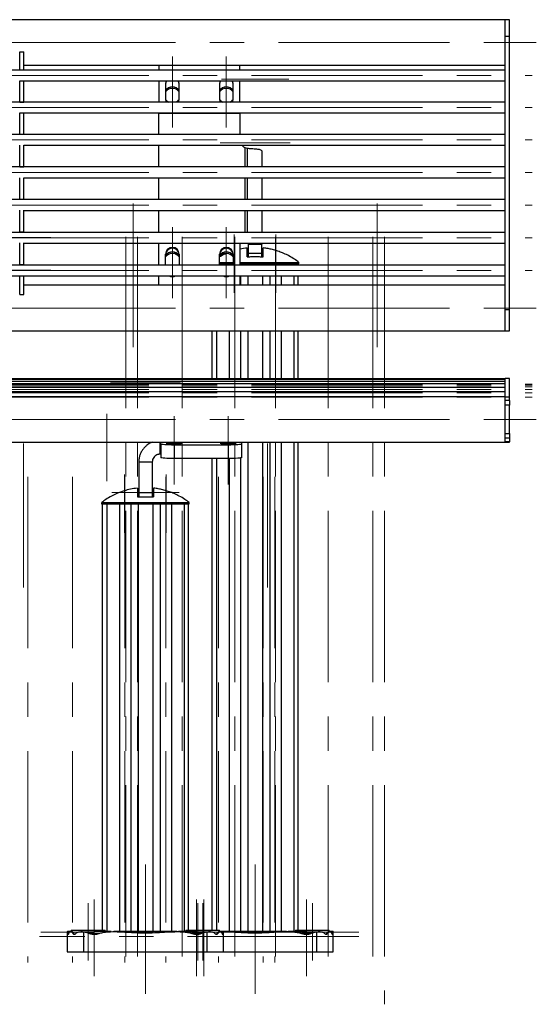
# Model space of a CAD drawing. Header units: millimetres. Extents: x 8 to 273, y 79 to 264.
# Tile 8 of 9: x 153 to 192, y 191 to 264. Entities that reach past the tile are written whole.
import ezdxf

# ---------------------------------------------------------------- set-up
doc = ezdxf.new("R2010")
doc.units = ezdxf.units.MM
doc.linetypes.add('CENTERX2', pattern=[20.32, 12.7, -2.54, 2.54, -2.54])
doc.layers.add('FORMAT', color=7, linetype='Continuous')

msp = doc.modelspace()

# ---------------------------------------------------------------- linework, layer by layer
at = {"color": 7, "linetype": 'Continuous', "lineweight": 25}
for p, q in [((189.308, 263.595), (9.908, 263.595)), ((189.608, 263.595), (189.308, 263.595)), ((189.308, 262.375), (189.308, 263.595)), ((189.308, 262.902), (189.308, 263.595)), ((189.608, 262.375), (189.608, 263.595)), ((189.308, 262.375), (189.308, 262.902)), ((189.308, 262.375), (189.608, 262.375)), ((189.308, 242.107), (189.308, 262.375)), ((189.608, 242.107), (189.608, 262.375)), ((153.278, 261.202), (153.578, 261.202)), ((153.278, 259.855), (153.278, 261.202)), ((153.578, 259.855), (153.578, 261.202)), ((189.308, 259.856), (9.908, 259.856)), ((153.578, 260.225), (189.308, 260.225)), ((163.608, 260.225), (163.608, 259.856)), ((169.608, 259.856), (169.608, 260.225)), ((153.278, 259.056), (153.578, 259.056)), ((153.278, 257.488), (153.278, 259.056)), ((153.578, 259.056), (189.308, 259.056)), ((153.578, 257.488), (153.578, 259.056)), ((163.608, 259.056), (163.608, 257.481)), ((164.108, 258.872), (164.108, 257.679)), ((165.108, 257.679), (165.108, 258.872)), ((168.108, 258.872), (168.108, 257.679)), ((169.108, 257.679), (169.108, 258.872)), ((169.608, 257.481), (169.608, 259.056)), ((189.308, 257.481), (9.908, 257.481)), ((153.278, 257.488), (153.578, 257.488)), ((153.278, 257.481), (153.278, 257.488)), ((153.578, 257.481), (153.578, 257.488)), ((153.278, 256.683), (153.578, 256.683)), ((153.278, 255.102), (153.278, 256.683)), ((153.578, 255.102), (153.578, 256.683)), ((153.578, 256.681), (189.308, 256.681)), ((163.608, 256.681), (163.608, 256.671)), ((163.608, 255.086), (163.608, 256.671)), ((163.608, 256.671), (169.608, 256.671)), ((169.608, 256.681), (169.608, 256.671)), ((169.608, 256.671), (169.608, 255.086)), ((189.308, 255.086), (9.908, 255.086)), ((153.278, 255.102), (153.578, 255.102)), ((153.278, 255.086), (153.278, 255.102)), ((153.578, 255.086), (153.578, 255.102)), ((153.278, 252.7), (153.278, 254.29)), ((153.578, 252.7), (153.578, 254.29)), ((153.578, 254.286), (189.308, 254.286)), ((163.608, 252.677), (163.608, 254.286)), ((169.988, 254.12), (170.145, 254.073)), ((171.245, 253.854), (171.245, 252.677)), ((189.308, 252.677), (9.908, 252.677)), ((153.278, 252.7), (153.578, 252.7)), ((153.278, 252.677), (153.278, 252.7)), ((153.578, 252.677), (153.578, 252.7)), ((153.278, 250.287), (153.278, 251.884)), ((153.578, 250.287), (153.578, 251.884)), ((153.578, 251.877), (189.308, 251.877)), ((163.608, 250.258), (163.608, 251.877)), ((171.245, 251.877), (171.245, 250.258)), ((189.308, 250.258), (9.908, 250.258)), ((153.278, 250.287), (153.578, 250.287)), ((153.278, 250.258), (153.278, 250.287)), ((153.578, 250.258), (153.578, 250.287)), ((153.278, 247.867), (153.278, 249.469)), ((153.578, 247.867), (153.578, 249.469)), ((153.578, 249.458), (189.308, 249.458)), ((163.608, 247.832), (163.608, 249.458)), ((171.245, 249.458), (171.245, 247.832)), ((189.308, 247.832), (9.908, 247.832)), ((153.278, 247.867), (153.578, 247.867)), ((153.278, 247.832), (153.278, 247.867)), ((153.578, 247.832), (153.578, 247.867)), ((153.278, 245.443), (153.278, 247.047)), ((153.578, 245.443), (153.578, 247.047)), ((153.578, 247.032), (189.308, 247.032)), ((163.608, 245.403), (163.608, 247.032)), ((169.608, 246.995), (169.61, 247.032)), ((169.608, 247.032), (169.608, 245.403)), ((170.245, 246.953), (171.245, 246.953)), ((170.245, 246.28), (170.245, 246.953)), ((171.245, 247.032), (171.245, 246.953)), ((171.245, 246.28), (171.245, 246.953)), ((164.108, 245.403), (164.108, 246.222)), ((165.108, 246.222), (165.108, 245.403)), ((168.108, 245.403), (168.108, 246.222)), ((169.108, 246.222), (169.108, 245.403)), ((170.245, 246.28), (171.245, 246.28)), ((170.245, 246.024), (170.245, 246.28)), ((170.728, 246.034), (170.763, 246.034)), ((171.245, 246.024), (171.245, 246.28)), ((189.308, 245.403), (9.908, 245.403)), ((153.278, 245.443), (153.578, 245.443)), ((153.278, 245.403), (153.278, 245.443)), ((153.578, 245.403), (153.578, 245.443)), ((164.144, 245.403), (164.108, 245.453)), ((165.108, 245.453), (165.071, 245.403)), ((168.108, 245.509), (168.753, 245.509)), ((168.144, 245.403), (168.108, 245.453)), ((168.753, 245.609), (168.753, 245.509)), ((168.753, 245.509), (169.108, 245.509)), ((169.108, 245.453), (169.071, 245.403)), ((169.608, 245.509), (172.288, 245.509)), ((170.195, 245.509), (170.195, 245.403)), ((171.295, 245.509), (171.295, 245.403)), ((172.288, 245.609), (172.288, 245.509)), ((172.288, 245.509), (172.737, 245.509)), ((172.737, 245.609), (172.737, 245.509)), ((172.737, 245.509), (173.995, 245.509)), ((173.945, 245.403), (173.945, 245.509)), ((173.995, 245.509), (173.995, 245.609)), ((9.908, 244.603), (189.308, 244.603)), ((153.278, 243.234), (153.278, 244.603)), ((153.578, 243.234), (153.578, 244.603)), ((163.608, 243.906), (163.608, 244.603)), ((169.608, 244.603), (169.608, 243.906)), ((170.195, 244.603), (170.195, 243.906)), ((171.295, 244.603), (171.295, 243.906)), ((173.945, 243.906), (173.945, 244.603)), ((189.308, 243.906), (153.578, 243.906)), ((153.278, 243.234), (153.578, 243.234)), ((189.308, 242.107), (189.608, 242.107)), ((189.308, 240.536), (189.308, 242.107)), ((189.608, 240.536), (189.608, 242.107)), ((9.908, 240.536), (189.308, 240.536)), ((167.545, 240.536), (167.545, 236.981)), ((170.195, 240.536), (170.195, 236.981)), ((171.295, 240.536), (171.295, 236.981)), ((173.945, 236.981), (173.945, 240.536)), ((189.308, 240.536), (189.608, 240.536)), ((189.308, 236.981), (9.908, 236.981)), ((189.308, 236.917), (9.908, 236.917)), ((189.308, 236.788), (9.908, 236.788)), ((189.308, 236.596), (9.908, 236.596)), ((189.608, 236.989), (189.308, 236.989)), ((189.308, 235.633), (189.308, 236.989)), ((189.608, 235.633), (189.608, 236.989)), ((189.308, 236.34), (9.908, 236.34)), ((189.308, 236.02), (9.908, 236.02)), ((189.308, 235.653), (9.908, 235.653)), ((189.308, 235.633), (189.608, 235.633)), ((189.308, 235.633), (189.308, 235.633)), ((189.308, 234.811), (189.308, 235.633)), ((189.608, 235.361), (189.308, 235.361)), ((189.608, 235.032), (189.308, 235.032)), ((189.308, 232.912), (189.308, 235.032)), ((189.608, 235.361), (189.608, 235.633)), ((189.608, 235.361), (189.608, 235.032)), ((189.608, 232.912), (189.608, 235.032)), ((189.308, 232.283), (189.308, 234.811)), ((189.308, 232.912), (189.608, 232.912)), ((189.608, 232.912), (189.608, 232.575)), ((9.908, 232.283), (189.308, 232.283)), ((163.708, 231.391), (163.708, 232.283)), ((163.744, 232.133), (163.744, 232.283)), ((163.744, 232.133), (163.744, 231.135)), ((169.744, 232.283), (169.744, 232.133)), ((169.744, 232.133), (169.744, 231.135)), ((170.195, 232.283), (170.195, 195.999)), ((171.295, 232.283), (171.295, 195.999)), ((173.945, 196.109), (173.945, 232.283)), ((189.608, 232.575), (189.308, 232.575)), ((189.608, 232.303), (189.308, 232.303)), ((189.308, 232.283), (189.308, 232.303)), ((189.308, 232.283), (189.608, 232.283)), ((189.608, 232.575), (189.608, 232.303)), ((189.608, 232.283), (189.608, 232.303)), ((163.744, 231.391), (163.708, 231.391)), ((168.744, 232.069), (164.744, 232.069)), ((164.744, 232.069), (164.744, 231.071)), ((168.744, 232.069), (168.744, 231.071)), ((163.108, 230.791), (162.108, 230.791)), ((162.108, 230.791), (162.108, 228.555)), ((163.108, 230.791), (163.108, 228.555)), ((168.744, 231.071), (164.744, 231.071)), ((167.545, 231.071), (167.545, 196.109)), ((162.108, 228.555), (163.108, 228.555)), ((162.108, 228.555), (162.108, 228.224)), ((163.108, 228.555), (163.108, 228.224)), ((159.358, 227.809), (159.358, 227.709)), ((159.358, 227.709), (160.616, 227.709)), ((159.408, 227.709), (159.408, 196.109)), ((160.616, 227.809), (160.616, 227.709)), ((160.616, 227.709), (161.065, 227.709)), ((161.065, 227.809), (161.065, 227.709)), ((161.065, 227.709), (164.151, 227.709)), ((162.058, 227.709), (162.058, 195.999)), ((162.59, 228.234), (162.625, 228.234)), ((163.158, 227.709), (163.158, 195.999)), ((164.151, 227.809), (164.151, 227.709)), ((164.151, 227.709), (164.599, 227.709)), ((164.599, 227.809), (164.599, 227.709)), ((164.599, 227.709), (165.858, 227.709)), ((165.808, 196.109), (165.808, 227.709)), ((165.858, 227.709), (165.858, 227.809)), ((156.808, 195.953), (156.808, 194.509)), ((157.043, 195.999), (156.815, 195.999)), ((157.167, 195.999), (157.052, 195.999)), ((157.108, 196.109), (157.108, 195.999)), ((157.108, 196.109), (159.608, 196.109)), ((157.292, 195.866), (157.232, 195.866)), ((157.906, 195.999), (157.827, 195.999)), ((158.039, 194.509), (158.039, 195.983)), ((160.075, 195.999), (158.809, 195.999)), ((159.608, 195.999), (159.608, 196.109)), ((164.936, 195.999), (160.274, 195.999)), ((166.406, 195.999), (165.066, 195.999)), ((165.608, 196.109), (165.608, 195.999)), ((165.608, 196.109), (168.108, 196.109)), ((167.177, 194.509), (167.177, 195.983)), ((167.39, 195.999), (167.309, 195.999)), ((167.984, 195.866), (167.923, 195.866)), ((168.164, 195.999), (168.049, 195.999)), ((168.108, 195.999), (168.108, 196.109)), ((168.4, 195.999), (168.167, 195.999)), ((168.408, 194.509), (168.408, 195.953)), ((173.073, 195.999), (168.412, 195.999)), ((174.543, 195.999), (173.203, 195.999)), ((173.745, 196.109), (173.745, 195.999)), ((173.745, 196.109), (176.245, 196.109)), ((175.314, 194.509), (175.314, 195.983)), ((175.528, 195.999), (175.446, 195.999)), ((176.121, 195.866), (176.061, 195.866)), ((176.301, 195.999), (176.186, 195.999)), ((176.245, 195.999), (176.245, 196.109)), ((176.538, 195.999), (176.305, 195.999)), ((176.545, 194.509), (176.545, 195.953)), ((156.808, 194.509), (158.039, 194.509)), ((158.039, 194.509), (167.177, 194.509)), ((167.177, 194.509), (168.408, 194.509)), ((168.395, 194.509), (175.314, 194.509)), ((175.314, 194.509), (176.545, 194.509))]:
    msp.add_line(p, q, dxfattribs=at)
at = {"color": 8, "linetype": 'Continuous', "lineweight": 25}
for p, q in [((169.988, 254.12), (169.988, 252.677)), ((170.145, 254.073), (170.145, 252.677)), ((169.988, 251.877), (169.988, 250.258)), ((170.145, 251.877), (170.145, 250.258)), ((169.988, 249.458), (169.988, 247.832)), ((170.145, 249.458), (170.145, 247.832)), ((168.822, 245.509), (168.822, 245.403)), ((169.65, 245.509), (169.65, 245.403)), ((171.84, 245.509), (171.84, 245.403)), ((172.668, 245.509), (172.668, 245.403)), ((173.614, 245.509), (173.614, 245.403)), ((169.65, 244.603), (169.65, 243.906)), ((171.84, 244.603), (171.84, 243.906)), ((172.668, 244.603), (172.668, 243.906)), ((173.614, 244.603), (173.614, 243.906)), ((167.876, 240.536), (167.876, 236.981)), ((168.822, 240.536), (168.822, 236.981)), ((169.65, 240.536), (169.65, 236.981)), ((171.84, 240.536), (171.84, 236.981)), ((172.668, 240.536), (172.668, 236.981)), ((173.614, 240.536), (173.614, 236.981)), ((171.84, 232.283), (171.84, 195.999)), ((172.668, 232.283), (172.668, 195.999)), ((173.614, 232.283), (173.614, 195.999)), ((167.876, 231.071), (167.876, 196.109)), ((168.822, 231.071), (168.822, 195.999)), ((169.65, 231.108), (169.65, 195.999)), ((159.739, 227.709), (159.739, 195.999)), ((160.685, 227.709), (160.685, 195.999)), ((161.513, 227.709), (161.513, 195.999)), ((163.703, 227.709), (163.703, 195.999)), ((164.531, 227.709), (164.531, 195.999)), ((165.477, 227.709), (165.477, 195.999)), ((156.928, 195.866), (156.858, 195.866)), ((159.17, 195.866), (158.47, 195.866)), ((166.745, 195.866), (166.045, 195.866)), ((168.357, 195.866), (168.288, 195.866)), ((174.883, 195.866), (174.183, 195.866)), ((176.495, 195.866), (176.425, 195.866))]:
    msp.add_line(p, q, dxfattribs=at)
at = {"color": 7, "linetype": 'Continuous', "lineweight": 25, "flags": 128}
for points in [[(164.143, 259.056), (164.128, 259.012), (164.108, 258.872)], [(164.174, 259.056), (164.128, 258.949), (164.108, 258.809)], [(165.108, 258.809), (165.087, 258.949), (165.042, 259.056)], [(165.108, 258.872), (165.087, 259.012), (165.072, 259.056)], [(168.143, 259.056), (168.128, 259.012), (168.108, 258.872)], [(168.174, 259.056), (168.128, 258.949), (168.108, 258.809)], [(169.108, 258.809), (169.087, 258.949), (169.042, 259.056)], [(169.108, 258.872), (169.087, 259.012), (169.072, 259.056)], [(164.108, 257.679), (164.128, 257.539), (164.149, 257.481)], [(165.066, 257.481), (165.087, 257.539), (165.108, 257.679)], [(168.108, 257.679), (168.128, 257.539), (168.149, 257.481)], [(169.066, 257.481), (169.087, 257.539), (169.108, 257.679)], [(169.608, 245.609), (169.993, 245.609), (171.141, 245.61), (172.288, 245.609)], [(164.744, 232.069), (164.549, 232.07), (164.361, 232.074), (164.188, 232.08), (164.037, 232.088), (163.912, 232.097), (163.82, 232.108), (163.763, 232.12), (163.744, 232.133)], [(164.744, 232.171), (164.893, 232.173), (165.033, 232.176), (165.154, 232.182), (165.25, 232.189), (165.314, 232.198), (165.343, 232.207), (165.333, 232.217), (165.287, 232.226), (165.206, 232.234), (165.096, 232.241), (164.965, 232.246), (164.819, 232.248), (164.669, 232.248), (164.523, 232.246), (164.391, 232.241), (164.281, 232.234), (164.201, 232.226), (164.154, 232.217), (164.145, 232.207), (164.173, 232.198), (164.237, 232.189), (164.333, 232.182), (164.455, 232.176), (164.595, 232.173), (164.744, 232.171)], [(168.744, 232.171), (168.893, 232.173), (169.033, 232.176), (169.154, 232.182), (169.25, 232.189), (169.314, 232.198), (169.343, 232.207), (169.333, 232.217), (169.287, 232.226), (169.206, 232.234), (169.096, 232.241), (168.965, 232.246), (168.819, 232.248), (168.669, 232.248), (168.523, 232.246), (168.391, 232.241), (168.281, 232.234), (168.201, 232.226), (168.154, 232.217), (168.145, 232.207), (168.173, 232.198), (168.237, 232.189), (168.333, 232.182), (168.455, 232.176), (168.595, 232.173), (168.744, 232.171)], [(169.744, 232.133), (169.725, 232.12), (169.668, 232.108), (169.575, 232.097), (169.451, 232.088), (169.299, 232.08), (169.126, 232.074), (168.939, 232.07), (168.744, 232.069)], [(164.744, 231.071), (164.549, 231.072), (164.361, 231.076), (164.188, 231.082), (164.037, 231.09), (163.912, 231.099), (163.82, 231.111), (163.763, 231.123), (163.744, 231.135)], [(169.744, 231.135), (169.725, 231.123), (169.668, 231.111), (169.575, 231.099), (169.451, 231.09), (169.299, 231.082), (169.126, 231.076), (168.939, 231.072), (168.744, 231.071)], [(161.065, 227.809), (161.856, 227.809), (163.003, 227.81), (164.151, 227.809)]]:
    msp.add_lwpolyline(points, dxfattribs=at)
at = {"color": 7, "linetype": 'Continuous', "lineweight": 25}
for centre, radius, start, end in [((164.607, 258.009), 0.601, 89.94733, 146.22735), ((164.607, 257.904), 0.601, 89.94733, 146.22735), ((164.608, 258.009), 0.601, 33.77265, 90.05267), ((164.608, 257.904), 0.601, 33.77265, 90.05267), ((168.607, 258.009), 0.601, 89.94733, 146.22735), ((168.607, 257.904), 0.601, 89.94733, 146.22735), ((168.608, 258.009), 0.601, 33.77265, 90.05267), ((168.608, 257.904), 0.601, 33.77265, 90.05267), ((164.606, 258.016), 0.599, 213.72484, 243.42177), ((164.61, 258.016), 0.599, 296.57823, 326.27516), ((168.606, 258.016), 0.599, 213.72484, 243.42177), ((168.61, 258.016), 0.599, 296.57823, 326.27516), ((164.608, 246.22), 0.5, 0.24547, 179.75453), ((168.608, 246.22), 0.5, 0.24547, 179.75453), ((164.608, 246.157), 0.5, 0.24547, 179.75453), ((164.607, 245.778), 0.601, 89.94733, 146.22735), ((164.607, 245.672), 0.601, 89.94733, 146.22735), ((164.608, 245.778), 0.601, 33.77265, 90.05267), ((164.608, 245.672), 0.601, 33.77265, 90.05267), ((168.608, 246.157), 0.5, 0.24547, 179.75453), ((168.607, 245.778), 0.601, 89.94733, 146.22735), ((168.607, 245.672), 0.601, 89.94733, 146.22735), ((168.608, 245.778), 0.601, 33.77265, 90.05267), ((168.608, 245.672), 0.601, 33.77265, 90.05267), ((164.608, 245.034), 0.502, 239.02031, 300.97969), ((168.608, 245.034), 0.502, 239.02031, 300.97969)]:
    msp.add_arc(centre, radius, start, end, dxfattribs=at)
for points, knots in [([(169.773, 254.286), (169.777, 254.28), (169.808, 254.233), (169.882, 254.174), (169.956, 254.136), (169.988, 254.12)], [0, 0, 0, 0, 0.08847, 0.610971, 1, 1, 1, 1]), ([(170.145, 254.073), (170.201, 254.068), (170.305, 254.06), (170.446, 254.049), (170.597, 254.038), (170.761, 254.026), (170.925, 254.011), (171.059, 253.99), (171.161, 253.956), (171.231, 253.911), (171.241, 253.873), (171.245, 253.854)], [0, 0, 0, 0, 0.097, 0.18024, 0.249736, 0.3749, 0.50005, 0.615603, 0.737322, 0.865399, 1, 1, 1, 1]), ([(170.245, 246.953), (170.245, 246.953), (170.245, 246.953), (170.245, 246.953), (170.245, 246.953), (170.245, 246.954), (170.245, 246.955), (170.245, 246.961), (170.244, 246.986), (170.235, 247.011), (170.228, 247.032)], [0, 0, 0, 0, 0.000037, 0.000306, 0.001034, 0.003759, 0.014284, 0.055629, 0.219489, 1, 1, 1, 1]), ([(171.245, 246.953), (171.245, 246.953), (171.245, 246.953), (171.245, 246.953), (171.245, 246.953), (171.245, 246.954), (171.245, 246.956), (171.244, 246.966), (171.24, 246.98), (171.229, 246.999), (171.215, 247.015), (171.201, 247.027), (171.195, 247.032)], [0, 0, 0, 0, 0.000059, 0.000497, 0.001691, 0.006171, 0.023502, 0.091641, 0.361762, 0.563786, 0.810423, 1, 1, 1, 1]), ([(173.986, 245.609), (173.882, 245.688), (173.65, 245.864), (173.274, 246.08), (172.889, 246.267), (172.536, 246.405), (172.195, 246.513), (171.87, 246.593), (171.584, 246.646), (171.414, 246.667), (171.345, 246.675)], [0, 0, 0, 0, 0.135256, 0.302804, 0.450353, 0.580979, 0.696689, 0.822289, 0.92823, 1, 1, 1, 1]), ([(168.623, 246.27), (168.62, 246.269), (168.482, 246.218), (168.309, 246.13), (168.146, 246.033), (168.108, 246.009)], [0, 0, 0, 0, 0.01414, 0.765781, 1, 1, 1, 1]), ([(170.145, 246.672), (169.978, 246.654), (169.797, 246.635), (169.621, 246.589), (169.608, 246.585)], [0, 0, 0, 0, 0.924828, 1, 1, 1, 1]), ([(170.145, 246.021), (170.145, 246.051), (170.145, 246.14), (170.145, 246.268), (170.145, 246.396), (170.145, 246.483), (170.145, 246.543), (170.145, 246.594), (170.145, 246.64), (170.145, 246.672), (170.145, 246.673), (170.145, 246.673)], [0, 0, 0, 0, 0.0684159, 0.2054562, 0.342921, 0.4807677, 0.5497782, 0.6188562, 0.7571928, 0.8959155, 1, 1, 1, 1]), ([(170.145, 246.021), (170.242, 246.025), (170.436, 246.032), (170.63, 246.033), (170.728, 246.034)], [0, 0, 0, 0, 0.499455, 1, 1, 1, 1]), ([(170.763, 246.034), (170.86, 246.033), (171.054, 246.032), (171.248, 246.025), (171.345, 246.021)], [0, 0, 0, 0, 0.4995114, 1, 1, 1, 1]), ([(171.345, 246.021), (171.345, 246.051), (171.345, 246.14), (171.345, 246.268), (171.345, 246.396), (171.345, 246.483), (171.345, 246.543), (171.345, 246.594), (171.345, 246.64), (171.345, 246.672), (171.345, 246.673), (171.345, 246.673)], [0, 0, 0, 0, 0.068416, 0.205455, 0.342919, 0.480765, 0.549775, 0.618853, 0.757189, 0.89591, 1, 1, 1, 1]), ([(168.108, 245.609), (168.158, 245.609), (168.33, 245.61), (168.578, 245.609), (168.753, 245.609)], [0, 0, 0, 0, 0.295172, 1, 1, 1, 1]), ([(168.753, 245.609), (168.767, 245.609), (168.794, 245.609), (168.85, 245.61), (168.915, 245.609), (168.988, 245.609), (169.053, 245.61), (169.094, 245.61), (169.108, 245.609)], [0, 0, 0, 0, 0.180061, 0.365343, 0.545403, 0.730684, 0.910747, 1, 1, 1, 1]), ([(172.288, 245.609), (172.316, 245.609), (172.372, 245.61), (172.454, 245.609), (172.531, 245.609), (172.601, 245.61), (172.663, 245.61), (172.708, 245.609), (172.729, 245.609), (172.737, 245.609)], [0, 0, 0, 0, 0.149168, 0.302662, 0.451829, 0.605323, 0.75449, 0.907983, 1, 1, 1, 1]), ([(172.737, 245.609), (172.833, 245.61), (173.026, 245.61), (173.272, 245.609), (173.486, 245.61), (173.705, 245.609), (173.856, 245.61), (173.937, 245.609), (173.985, 245.609), (173.986, 245.609), (173.986, 245.609)], [0, 0, 0, 0, 0.12064, 0.241281, 0.363414, 0.485548, 0.692528, 0.793625, 0.860562, 1, 1, 1, 1]), ([(163.145, 232.283), (163.099, 232.267), (163.01, 232.236), (162.864, 232.154), (162.717, 232.053), (162.566, 231.919), (162.423, 231.754), (162.295, 231.557), (162.194, 231.328), (162.122, 231.071), (162.113, 230.886), (162.108, 230.791)], [0, 0, 0, 0, 0.101163, 0.194209, 0.298456, 0.406802, 0.51814, 0.632822, 0.751169, 0.873474, 1, 1, 1, 1]), ([(163.708, 231.391), (163.69, 231.391), (163.656, 231.391), (163.568, 231.378), (163.458, 231.342), (163.337, 231.27), (163.227, 231.162), (163.131, 231.004), (163.115, 230.862), (163.108, 230.791)], [0, 0, 0, 0, 0.178738, 0.333621, 0.501726, 0.628584, 0.7573, 0.880736, 1, 1, 1, 1]), ([(162.008, 228.872), (161.841, 228.85), (161.507, 228.806), (160.995, 228.669), (160.519, 228.494), (160.07, 228.276), (159.696, 228.059), (159.467, 227.886), (159.367, 227.81)], [0, 0, 0, 0, 0.174793, 0.350193, 0.550929, 0.701642, 0.868969, 1, 1, 1, 1]), ([(162.008, 228.873), (162.008, 228.874), (162.008, 228.876), (162.008, 228.863), (162.008, 228.817), (162.008, 228.683), (162.008, 228.497), (162.008, 228.313), (162.008, 228.221)], [0, 0, 0, 0, 0.035029, 0.104687, 0.327643, 0.551196, 0.775281, 1, 1, 1, 1]), ([(165.852, 227.807), (165.747, 227.887), (165.514, 228.063), (165.137, 228.28), (164.751, 228.467), (164.398, 228.605), (164.057, 228.713), (163.733, 228.793), (163.446, 228.846), (163.276, 228.867), (163.208, 228.875)], [0, 0, 0, 0, 0.136298, 0.303644, 0.451015, 0.581484, 0.697054, 0.822503, 0.928316, 1, 1, 1, 1]), ([(163.208, 228.873), (163.208, 228.874), (163.208, 228.876), (163.208, 228.863), (163.208, 228.817), (163.208, 228.683), (163.208, 228.497), (163.208, 228.313), (163.208, 228.221)], [0, 0, 0, 0, 0.035023, 0.104682, 0.32764, 0.551193, 0.775279, 1, 1, 1, 1]), ([(159.367, 227.809), (159.364, 227.809), (159.35, 227.809), (159.437, 227.809), (159.606, 227.81), (159.79, 227.809), (160.006, 227.809), (160.275, 227.809), (160.528, 227.809), (160.616, 227.809)], [0, 0, 0, 0, 0.050189, 0.279085, 0.486078, 0.587181, 0.683568, 0.889904, 1, 1, 1, 1]), ([(160.616, 227.809), (160.629, 227.809), (160.657, 227.809), (160.712, 227.81), (160.777, 227.809), (160.85, 227.809), (160.93, 227.81), (161.002, 227.809), (161.048, 227.809), (161.065, 227.809)], [0, 0, 0, 0, 0.149166, 0.302658, 0.451824, 0.605315, 0.754483, 0.907977, 1, 1, 1, 1]), ([(162.008, 228.221), (162.105, 228.225), (162.298, 228.232), (162.493, 228.233), (162.59, 228.234)], [0, 0, 0, 0, 0.499455, 1, 1, 1, 1]), ([(162.625, 228.234), (162.722, 228.233), (162.917, 228.232), (163.111, 228.225), (163.208, 228.221)], [0, 0, 0, 0, 0.499511, 1, 1, 1, 1]), ([(164.151, 227.809), (164.178, 227.809), (164.234, 227.81), (164.316, 227.809), (164.394, 227.809), (164.464, 227.809), (164.525, 227.81), (164.57, 227.809), (164.591, 227.809), (164.599, 227.809)], [0, 0, 0, 0, 0.149168, 0.3026616, 0.4518293, 0.605323, 0.7544902, 0.9079832, 1, 1, 1, 1]), ([(164.599, 227.809), (164.701, 227.809), (164.906, 227.809), (165.159, 227.81), (165.425, 227.809), (165.66, 227.809), (165.801, 227.809), (165.855, 227.809), (165.854, 227.809), (165.853, 227.809)], [0, 0, 0, 0, 0.128077, 0.256594, 0.379648, 0.591656, 0.793586, 0.927512, 1, 1, 1, 1]), ([(156.808, 195.953), (156.808, 195.96), (156.808, 195.976), (156.81, 195.991), (156.813, 196), (156.818, 195.999), (156.825, 195.989), (156.833, 195.969), (156.842, 195.94), (156.851, 195.905), (156.856, 195.878), (156.858, 195.866)], [0, 0, 0, 0, 0.081048, 0.200367, 0.315531, 0.434032, 0.549359, 0.667921, 0.785277, 0.905932, 1, 1, 1, 1]), ([(156.858, 195.866), (156.861, 195.855), (156.866, 195.832), (156.878, 195.812), (156.892, 195.807), (156.908, 195.82), (156.921, 195.843), (156.926, 195.862), (156.928, 195.866)], [0, 0, 0, 0, 0.168287, 0.3507453, 0.5388083, 0.7330517, 0.9305943, 1, 1, 1, 1]), ([(156.928, 195.866), (156.932, 195.881), (156.942, 195.91), (156.96, 195.944), (156.981, 195.971), (157.006, 195.99), (157.035, 196), (157.067, 196), (157.102, 195.99), (157.14, 195.969), (157.18, 195.935), (157.211, 195.899), (157.227, 195.874), (157.232, 195.866)], [0, 0, 0, 0, 0.0830045, 0.1683745, 0.2539648, 0.3417609, 0.4329914, 0.5263771, 0.6277891, 0.7316657, 0.8423311, 0.9563088, 1, 1, 1, 1]), ([(157.167, 195.998), (157.17, 195.999), (157.178, 195.999), (157.196, 195.991), (157.219, 195.973), (157.244, 195.946), (157.269, 195.911), (157.284, 195.881), (157.292, 195.866)], [0, 0, 0, 0, 0.079985, 0.255893, 0.439637, 0.627939, 0.811731, 1, 1, 1, 1]), ([(157.232, 195.866), (157.242, 195.853), (157.258, 195.832), (157.287, 195.817), (157.32, 195.808), (157.357, 195.81), (157.396, 195.824), (157.424, 195.842), (157.441, 195.859), (157.448, 195.866)], [0, 0, 0, 0, 0.1794284, 0.2884084, 0.4005293, 0.6244048, 0.755447, 0.8905118, 1, 1, 1, 1]), ([(157.292, 195.866), (157.295, 195.861), (157.304, 195.844), (157.326, 195.822), (157.351, 195.809), (157.369, 195.811), (157.374, 195.812)], [0, 0, 0, 0, 0.14618, 0.468078, 0.83995, 1, 1, 1, 1]), ([(157.448, 195.866), (157.466, 195.884), (157.501, 195.92), (157.573, 195.959), (157.66, 195.987), (157.771, 196.001), (157.897, 196), (157.991, 195.989), (158.039, 195.983)], [0, 0, 0, 0, 0.119883, 0.244464, 0.408549, 0.576935, 0.786917, 1, 1, 1, 1]), ([(157.906, 195.999), (157.947, 195.998), (158.039, 195.997), (158.192, 195.99), (158.36, 195.988), (158.534, 195.991), (158.686, 195.998), (158.775, 195.998), (158.809, 195.999)], [0, 0, 0, 0, 0.142258, 0.319725, 0.500368, 0.690074, 0.883735, 1, 1, 1, 1]), ([(158.039, 195.983), (158.075, 195.978), (158.148, 195.967), (158.256, 195.943), (158.365, 195.911), (158.435, 195.882), (158.47, 195.866)], [0, 0, 0, 0, 0.247239, 0.495309, 0.746762, 1, 1, 1, 1]), ([(158.47, 195.866), (158.492, 195.858), (158.537, 195.84), (158.611, 195.824), (158.693, 195.813), (158.811, 195.807), (158.928, 195.813), (159.041, 195.83), (159.112, 195.846), (159.154, 195.861), (159.17, 195.866)], [0, 0, 0, 0, 0.099624, 0.200943, 0.323868, 0.447571, 0.699202, 0.813769, 0.928968, 1, 1, 1, 1]), ([(159.17, 195.866), (159.259, 195.893), (159.436, 195.947), (159.828, 195.993), (160.236, 196.004), (160.661, 195.993), (160.986, 195.978), (161.316, 195.959), (161.647, 195.94), (161.976, 195.924), (162.302, 195.913), (162.731, 195.908), (163.31, 195.923), (163.991, 195.966), (164.633, 195.998), (165.143, 196.003), (165.552, 195.976), (165.838, 195.935), (165.995, 195.883), (166.045, 195.866)], [0, 0, 0, 0, 0.041073, 0.082558, 0.173989, 0.220197, 0.26752, 0.314887, 0.362597, 0.410346, 0.456274, 0.502256, 0.594349, 0.704125, 0.795579, 0.872773, 0.926567, 0.976263, 1, 1, 1, 1]), ([(166.045, 195.866), (166.061, 195.861), (166.108, 195.845), (166.188, 195.828), (166.284, 195.814), (166.382, 195.809), (166.474, 195.81), (166.559, 195.817), (166.629, 195.829), (166.692, 195.845), (166.727, 195.859), (166.745, 195.866)], [0, 0, 0, 0, 0.071175, 0.205306, 0.340587, 0.478532, 0.617175, 0.727706, 0.838828, 0.919032, 1, 1, 1, 1]), ([(166.406, 195.999), (166.447, 195.998), (166.539, 195.997), (166.692, 195.99), (166.86, 195.988), (167.034, 195.991), (167.186, 195.998), (167.275, 195.998), (167.309, 195.999)], [0, 0, 0, 0, 0.142258, 0.319725, 0.500368, 0.690074, 0.883735, 1, 1, 1, 1]), ([(166.745, 195.866), (166.779, 195.881), (166.848, 195.91), (166.956, 195.942), (167.065, 195.967), (167.139, 195.978), (167.177, 195.983)], [0, 0, 0, 0, 0.2460069, 0.4940939, 0.7465698, 1, 1, 1, 1]), ([(167.177, 195.983), (167.23, 195.99), (167.31, 195.999), (167.413, 196), (167.492, 195.996), (167.572, 195.982), (167.647, 195.957), (167.714, 195.92), (167.749, 195.885), (167.767, 195.866)], [0, 0, 0, 0, 0.23872, 0.359864, 0.481741, 0.618229, 0.756975, 0.876519, 1, 1, 1, 1]), ([(167.767, 195.866), (167.774, 195.859), (167.789, 195.843), (167.816, 195.826), (167.846, 195.814), (167.877, 195.808), (167.909, 195.811), (167.942, 195.822), (167.967, 195.843), (167.98, 195.862), (167.984, 195.866)], [0, 0, 0, 0, 0.108588, 0.220604, 0.352212, 0.48763, 0.619521, 0.755832, 0.937819, 1, 1, 1, 1]), ([(167.841, 195.81), (167.845, 195.81), (167.863, 195.809), (167.891, 195.822), (167.913, 195.846), (167.922, 195.863), (167.923, 195.866)], [0, 0, 0, 0, 0.115855, 0.5504, 0.910442, 1, 1, 1, 1]), ([(167.923, 195.866), (167.933, 195.885), (167.951, 195.919), (167.98, 195.956), (168.006, 195.981), (168.03, 195.997), (168.043, 195.998), (168.049, 195.999)], [0, 0, 0, 0, 0.237999, 0.430323, 0.627677, 0.829074, 1, 1, 1, 1]), ([(167.984, 195.866), (167.995, 195.883), (168.018, 195.916), (168.056, 195.954), (168.094, 195.981), (168.133, 195.997), (168.172, 196.002), (168.207, 195.992), (168.238, 195.969), (168.26, 195.937), (168.276, 195.902), (168.284, 195.878), (168.288, 195.866)], [0, 0, 0, 0, 0.1052, 0.213605, 0.318703, 0.426467, 0.538174, 0.653636, 0.756713, 0.863631, 0.931193, 1, 1, 1, 1]), ([(168.288, 195.866), (168.291, 195.857), (168.298, 195.835), (168.313, 195.814), (168.328, 195.806), (168.343, 195.818), (168.352, 195.841), (168.356, 195.861), (168.357, 195.866)], [0, 0, 0, 0, 0.142796, 0.330331, 0.52609, 0.723244, 0.915637, 1, 1, 1, 1]), ([(168.357, 195.866), (168.36, 195.881), (168.366, 195.911), (168.375, 195.947), (168.384, 195.975), (168.392, 195.993), (168.399, 196.001), (168.404, 195.999), (168.407, 195.986), (168.408, 195.971), (168.408, 195.957), (168.408, 195.953)], [0, 0, 0, 0, 0.118952, 0.241354, 0.360304, 0.482735, 0.600979, 0.72279, 0.838682, 0.957992, 1, 1, 1, 1]), ([(168.412, 195.997), (168.434, 195.998), (168.561, 196.003), (168.799, 195.991), (169.124, 195.978), (169.453, 195.959), (169.785, 195.94), (170.113, 195.924), (170.439, 195.913), (170.869, 195.908), (171.447, 195.923), (172.128, 195.966), (172.771, 195.998), (173.281, 196.003), (173.69, 195.976), (173.975, 195.935), (174.132, 195.883), (174.183, 195.866)], [0, 0, 0, 0, 0.011602, 0.066894, 0.12352, 0.180199, 0.237289, 0.294426, 0.349383, 0.404404, 0.514602, 0.645959, 0.755392, 0.847762, 0.91213, 0.971596, 1, 1, 1, 1]), ([(174.183, 195.866), (174.199, 195.861), (174.246, 195.845), (174.326, 195.828), (174.422, 195.814), (174.52, 195.809), (174.612, 195.81), (174.697, 195.817), (174.767, 195.829), (174.829, 195.845), (174.865, 195.859), (174.883, 195.866)], [0, 0, 0, 0, 0.071175, 0.205306, 0.340587, 0.478532, 0.617175, 0.727706, 0.838828, 0.919032, 1, 1, 1, 1]), ([(174.543, 195.999), (174.585, 195.998), (174.677, 195.997), (174.829, 195.99), (174.998, 195.988), (175.172, 195.991), (175.324, 195.998), (175.413, 195.998), (175.446, 195.999)], [0, 0, 0, 0, 0.142258, 0.319725, 0.500368, 0.690074, 0.883735, 1, 1, 1, 1]), ([(174.883, 195.866), (174.917, 195.881), (174.986, 195.91), (175.093, 195.942), (175.203, 195.967), (175.277, 195.978), (175.314, 195.983)], [0, 0, 0, 0, 0.246007, 0.494094, 0.74657, 1, 1, 1, 1]), ([(175.314, 195.983), (175.367, 195.99), (175.447, 195.999), (175.551, 196), (175.63, 195.996), (175.71, 195.982), (175.784, 195.957), (175.851, 195.92), (175.887, 195.885), (175.905, 195.866)], [0, 0, 0, 0, 0.23872, 0.359864, 0.481741, 0.618229, 0.756975, 0.876519, 1, 1, 1, 1]), ([(175.905, 195.866), (175.912, 195.859), (175.927, 195.843), (175.954, 195.826), (175.983, 195.814), (176.015, 195.808), (176.046, 195.811), (176.079, 195.822), (176.105, 195.843), (176.118, 195.862), (176.121, 195.866)], [0, 0, 0, 0, 0.1085877, 0.2206042, 0.3522124, 0.4876298, 0.6195212, 0.7558315, 0.9378187, 1, 1, 1, 1]), ([(175.979, 195.81), (175.983, 195.81), (176.001, 195.809), (176.028, 195.822), (176.05, 195.846), (176.059, 195.863), (176.061, 195.866)], [0, 0, 0, 0, 0.115855, 0.5504, 0.910442, 1, 1, 1, 1]), ([(176.061, 195.866), (176.071, 195.885), (176.089, 195.919), (176.117, 195.956), (176.143, 195.981), (176.167, 195.997), (176.18, 195.998), (176.186, 195.999)], [0, 0, 0, 0, 0.237999, 0.430323, 0.627677, 0.829074, 1, 1, 1, 1]), ([(176.121, 195.866), (176.132, 195.883), (176.155, 195.916), (176.193, 195.954), (176.232, 195.981), (176.271, 195.997), (176.31, 196.002), (176.345, 195.992), (176.375, 195.969), (176.397, 195.937), (176.414, 195.902), (176.421, 195.878), (176.425, 195.866)], [0, 0, 0, 0, 0.1052, 0.213605, 0.318703, 0.426467, 0.538174, 0.653636, 0.756713, 0.863631, 0.931193, 1, 1, 1, 1]), ([(176.425, 195.866), (176.428, 195.857), (176.436, 195.835), (176.45, 195.814), (176.466, 195.806), (176.48, 195.818), (176.49, 195.841), (176.493, 195.861), (176.495, 195.866)], [0, 0, 0, 0, 0.142796, 0.330331, 0.52609, 0.723244, 0.915637, 1, 1, 1, 1]), ([(176.495, 195.866), (176.498, 195.881), (176.503, 195.911), (176.513, 195.947), (176.522, 195.975), (176.53, 195.993), (176.536, 196.001), (176.541, 195.999), (176.544, 195.986), (176.545, 195.971), (176.545, 195.957), (176.545, 195.953)], [0, 0, 0, 0, 0.118952, 0.241354, 0.360304, 0.482735, 0.600979, 0.72279, 0.838682, 0.957992, 1, 1, 1, 1])]:
    msp.add_open_spline(points, degree=3, knots=knots, dxfattribs=at)
at = {"layer": 'FORMAT', "linetype": 'CENTERX2', "lineweight": 18}
for p, q in [((9.908, 261.91), (189.308, 261.91)), ((189.308, 261.91), (191.608, 261.91)), ((164.608, 260.872), (164.608, 255.616)), ((168.608, 260.872), (168.608, 255.616)), ((7.908, 259.456), (191.308, 259.456)), ((168.245, 259.181), (173.245, 259.181)), ((7.908, 257.081), (191.308, 257.081)), ((7.908, 254.686), (191.308, 254.686)), ((168.145, 254.479), (173.345, 254.479)), ((7.908, 252.277), (191.308, 252.277)), ((7.908, 249.858), (191.308, 249.858)), ((161.692, 249.98), (161.692, 239.314)), ((179.799, 249.98), (179.799, 239.314)), ((164.608, 242.965), (164.608, 248.222)), ((168.608, 242.965), (168.608, 248.222)), ((7.908, 247.432), (191.308, 247.432)), ((151.278, 247.457), (155.578, 247.457)), ((161.145, 247.509), (161.145, 193.209)), ((162.009, 247.509), (162.009, 193.209)), ((165.334, 247.509), (165.334, 193.209)), ((169.202, 247.685), (169.202, 243.35)), ((169.228, 247.509), (169.228, 193.209)), ((172.263, 247.509), (172.263, 193.209)), ((172.288, 247.685), (172.288, 243.35)), ((176.156, 247.509), (176.156, 193.209)), ((179.482, 247.509), (179.482, 193.209)), ((180.345, 247.509), (180.345, 190.614)), ((7.908, 245.003), (191.308, 245.003)), ((151.278, 245.033), (155.578, 245.033)), ((9.908, 242.221), (189.308, 242.221)), ((189.308, 242.221), (191.608, 242.221)), ((7.908, 236.581), (191.308, 236.581)), ((7.908, 236.517), (191.308, 236.517)), ((165.208, 236.679), (160.008, 236.679)), ((7.908, 236.388), (191.308, 236.388)), ((7.908, 236.196), (191.308, 236.196)), ((7.908, 235.94), (191.308, 235.94)), ((7.908, 235.62), (191.308, 235.62)), ((159.744, 229.391), (159.744, 234.391)), ((9.908, 233.968), (189.308, 233.968)), ((164.744, 234.21), (164.744, 229.135)), ((168.744, 234.21), (168.744, 229.135)), ((189.308, 233.968), (191.608, 233.968)), ((153.554, 232.18), (153.554, 221.514)), ((171.661, 232.18), (171.661, 221.514)), ((153.871, 229.709), (153.871, 193.709)), ((157.197, 229.709), (157.197, 193.709)), ((161.065, 229.885), (161.065, 225.55)), ((161.09, 229.709), (161.09, 193.709)), ((164.125, 229.709), (164.125, 193.709)), ((164.151, 229.885), (164.151, 225.55)), ((168.019, 229.709), (168.019, 193.709)), ((171.344, 229.709), (171.344, 193.709)), ((172.208, 229.709), (172.208, 193.709)), ((165.108, 228.555), (160.108, 228.555)), ((162.608, 191.394), (162.608, 200.976)), ((170.745, 191.394), (170.745, 200.976)), ((158.358, 198.109), (158.358, 193.866)), ((158.808, 192.691), (158.808, 198.382)), ((166.408, 192.689), (166.408, 198.386)), ((166.495, 198.109), (166.495, 193.866)), ((166.858, 198.109), (166.858, 193.866)), ((166.945, 192.691), (166.945, 198.382)), ((174.545, 192.689), (174.545, 198.386)), ((174.995, 198.109), (174.995, 193.866)), ((178.439, 195.649), (154.745, 195.649)), ((178.44, 195.959), (154.839, 195.959))]:
    msp.add_line(p, q, dxfattribs=at)

doc.saveas('drawing.dxf')
